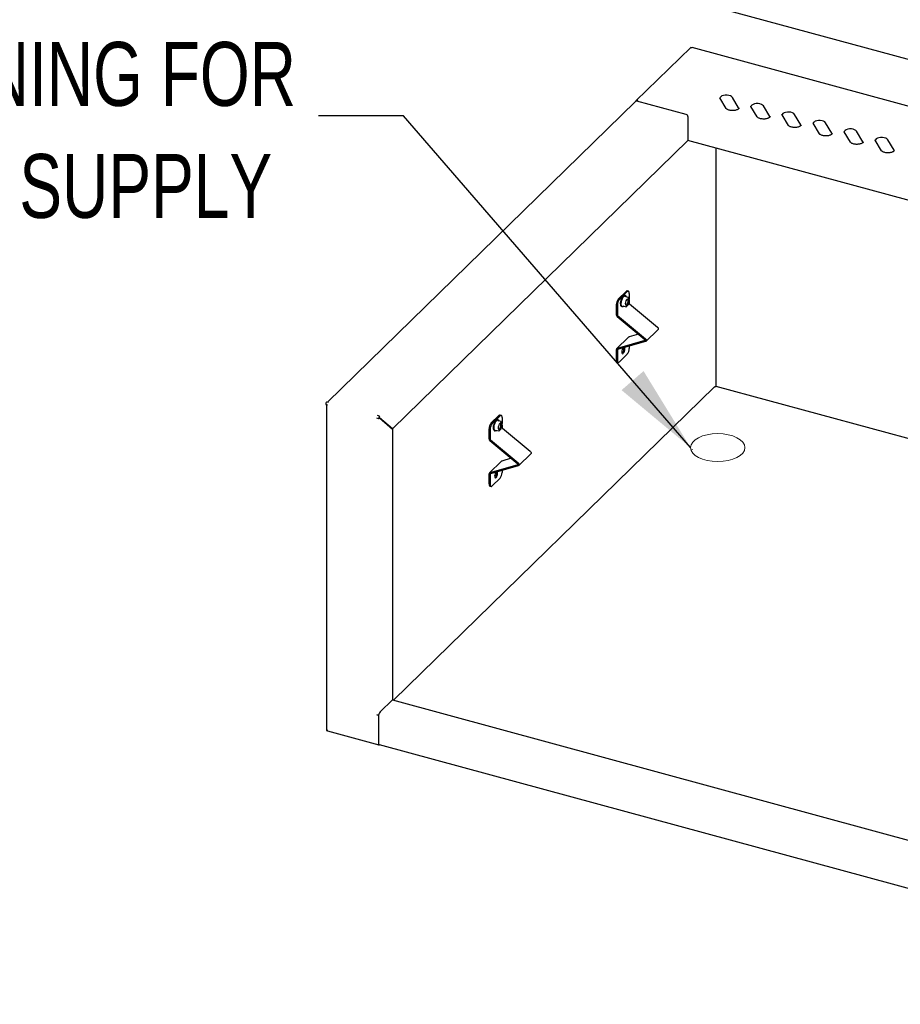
# Model space of a CAD drawing. Header units: inches. Extents: x 36 to 207, y 24 to 151.
# Tile 32 of 49: x 144 to 165, y 101 to 124. Entities that reach past the tile are written whole.
import ezdxf

# ---------------------------------------------------------------- set-up
doc = ezdxf.new("R2010")
doc.units = ezdxf.units.IN
doc.header["$LTSCALE"] = 16
doc.header["$MEASUREMENT"] = 0
doc.layers.add('FORMAT', color=7, linetype='Continuous')
doc.styles.add('SLDTEXTSTYLE0', font='TXT', dxfattribs={"width": 0.75})
doc.dimstyles.new('SLDDIMSTYLE2', dxfattribs={"dimtxt": 0.18, "dimasz": 2.08, "dimexe": 0, "dimexo": 0.0625, "dimgap": 0, "dimtad": 0, "dimtih": 1, "dimtoh": 1, "dimdec": 0, "dimrnd": 1e-09, "dimzin": 0, "dimdsep": 46, "dimlunit": 5, "dimtxsty": 'Standard', "dimsah": 1, "dimcen": 0.09, "dimadec": 0, "dimazin": 0, "dimtfac": 2.08, "dimtdec": 0, "dimtofl": 0, "dimtmove": 0, "dimatfit": 3, "dimfxl": 1, "dimfrac": 2, "dimtolj": 1, "dimtzin": 0, "dimarcsym": 0})

# ---------------------------------------------------------------- blocks, each defined once
blk = doc.blocks.new('SW_NOTE_0_4')
at = {"layer": 'FORMAT', "color": 0, "char_height": 1.5, "attachment_point": 2, "style": 'SLDTEXTSTYLE0'}
for s, insert in [('FRONT OF ENCLOSURE', (10.336, 1.934)), ('(COUNTER TOP NOT INCLUDED)', (10.315, -0.696))]:
    blk.add_mtext(s, dxfattribs=dict(at, insert=insert))
blk = doc.blocks.new('SW_NOTE_0_8')
at = {"layer": 'FORMAT', "color": 0, "char_height": 1.5, "attachment_point": 3, "style": 'SLDTEXTSTYLE0'}
for s, insert in [('1-1/2 OPENING FOR', (-0.526, 1.737)), ('%%c', (-19.423, 1.737)), ('ELECTRICAL SUPPLY', (-1.084, -0.893))]:
    blk.add_mtext(s, dxfattribs=dict(at, insert=insert))

msp = doc.modelspace()

# ---------------------------------------------------------------- hatches: boundary and pattern name
at = {"layer": 'FORMAT'}
h = msp.add_hatch(dxfattribs=at)
h.set_pattern_fill('ANSI31', color=256, scale=0.8, style=0)
edge = h.paths.add_edge_path(flags=0)
edge.add_ellipse((160.353, 113.87), major_axis=(-0.638, 0), ratio=0.515038, start_angle=0, end_angle=0)

# ---------------------------------------------------------------- linework, layer by layer
at = {"color": 7, "linetype": 'Continuous', "lineweight": 25}
for p, q in [((149.935, 127.033), (173.583, 120.606)), ((159.721, 123.265), (158.433, 122.008)), ((184.616, 116.508), (159.749, 123.266)), ((160.551, 121.832), (160.404, 122.078)), ((160.844, 121.844), (160.696, 122.09)), ((158.424, 121.999), (151.191, 114.94)), ((159.612, 121.691), (158.456, 122.005)), ((160.85, 121.829), (160.844, 121.844)), ((161.281, 121.633), (161.133, 121.88)), ((161.574, 121.646), (161.426, 121.892)), ((159.653, 121.64), (159.653, 121.08)), ((161.579, 121.631), (161.574, 121.646)), ((162.011, 121.435), (161.863, 121.681)), ((162.303, 121.447), (162.156, 121.693)), ((162.309, 121.433), (162.303, 121.447)), ((162.74, 121.237), (162.593, 121.483)), ((163.033, 121.249), (162.885, 121.495)), ((163.039, 121.234), (163.033, 121.249)), ((163.47, 121.039), (163.322, 121.285)), ((163.763, 121.051), (163.615, 121.297)), ((159.653, 121.08), (152.715, 114.308)), ((181.657, 115.1), (159.653, 121.08)), ((160.31, 120.901), (160.31, 115.301)), ((163.768, 121.036), (163.763, 121.051)), ((164.2, 120.84), (164.052, 121.086)), ((164.492, 120.853), (164.345, 121.099)), ((164.498, 120.838), (164.492, 120.853)), ((158.016, 117.356), (158.203, 117.538)), ((158.043, 117.349), (158.23, 117.531)), ((158.187, 117.438), (158.172, 117.442)), ((158.256, 117.542), (158.229, 117.549)), ((158.276, 117.491), (158.276, 117.348)), ((157.969, 117.225), (157.969, 116.99)), ((157.996, 117.217), (157.996, 116.983)), ((158.253, 117.396), (158.181, 117.415)), ((158.196, 117.218), (158.201, 117.22)), ((158.213, 117.222), (158.199, 117.213)), ((158.204, 117.178), (158.255, 117.228)), ((158.237, 117.359), (158.235, 117.361)), ((158.281, 117.338), (158.256, 117.393)), ((158.256, 117.23), (158.281, 117.335)), ((158.276, 117.314), (158.276, 117.256)), ((158.283, 117.243), (158.936, 116.7)), ((158.003, 116.969), (158.656, 116.426)), ((158.101, 117.18), (158.115, 117.176)), ((158.128, 117.197), (158.2, 117.177)), ((157.99, 116.95), (158.643, 116.408)), ((158.492, 116.533), (158.27, 116.469)), ((158.668, 116.364), (158.948, 116.638)), ((158.258, 116.462), (157.978, 116.189)), ((158.643, 116.384), (157.99, 116.196)), ((158.656, 116.358), (158.003, 116.17)), ((157.969, 116.167), (157.969, 115.933)), ((157.996, 116.16), (157.996, 115.925)), ((158.043, 115.885), (158.23, 116.067)), ((158.105, 116.087), (158.109, 116.091)), ((158.109, 116.091), (158.114, 116.096)), ((158.144, 116.194), (158.142, 116.21)), ((158.276, 116.248), (158.276, 116.199)), ((157.99, 115.882), (158.017, 115.874)), ((160.28, 115.296), (152.741, 107.939)), ((177.174, 110.724), (160.316, 115.306)), ((151.17, 114.945), (151.211, 114.934)), ((151.148, 114.884), (151.189, 114.873)), ((151.165, 114.88), (151.165, 107.232)), ((152.387, 114.548), (152.346, 114.559)), ((152.408, 114.609), (152.367, 114.62)), ((152.401, 114.562), (152.387, 114.548)), ((152.408, 114.566), (152.401, 114.568)), ((152.401, 114.562), (152.408, 114.566)), ((152.41, 114.57), (152.402, 114.572)), ((152.41, 114.57), (152.407, 114.583)), ((152.408, 114.583), (152.408, 114.609)), ((152.408, 114.566), (152.713, 114.304)), ((152.715, 114.308), (152.41, 114.57)), ((155.029, 114.441), (155.216, 114.623)), ((155.056, 114.433), (155.243, 114.616)), ((155.2, 114.523), (155.185, 114.527)), ((155.266, 114.48), (155.194, 114.5)), ((155.269, 114.626), (155.242, 114.634)), ((155.25, 114.443), (155.248, 114.446)), ((155.294, 114.422), (155.269, 114.478)), ((155.289, 114.575), (155.289, 114.433)), ((152.715, 114.308), (152.706, 114.31)), ((152.713, 114.304), (152.713, 107.946)), ((154.982, 114.309), (154.982, 114.075)), ((155.009, 114.302), (155.009, 114.068)), ((155.114, 114.265), (155.129, 114.261)), ((155.141, 114.282), (155.214, 114.262)), ((155.209, 114.303), (155.214, 114.305)), ((155.226, 114.307), (155.212, 114.298)), ((155.217, 114.263), (155.268, 114.313)), ((155.269, 114.314), (155.294, 114.42)), ((155.289, 114.399), (155.289, 114.341)), ((155.296, 114.327), (155.95, 113.784)), ((155.003, 114.035), (155.656, 113.492)), ((155.016, 114.054), (155.669, 113.511)), ((159.761, 113.825), (159.761, 113.83)), ((155.271, 113.547), (154.991, 113.274)), ((155.505, 113.618), (155.283, 113.554)), ((155.681, 113.449), (155.961, 113.722)), ((155.656, 113.468), (155.003, 113.281)), ((155.669, 113.442), (155.016, 113.254)), ((155.157, 113.279), (155.155, 113.294)), ((155.289, 113.333), (155.289, 113.283)), ((154.982, 113.252), (154.982, 113.017)), ((155.009, 113.244), (155.009, 113.01)), ((155.056, 112.97), (155.243, 113.152)), ((155.118, 113.172), (155.122, 113.175)), ((155.122, 113.175), (155.128, 113.181)), ((155.003, 112.967), (155.03, 112.959)), ((152.424, 107.664), (152.713, 107.946)), ((152.713, 107.946), (174.867, 101.925)), ((152.387, 107.585), (152.346, 107.596)), ((152.389, 107.588), (152.387, 107.585)), ((152.387, 107.585), (152.387, 106.913)), ((152.387, 107.559), (152.387, 106.942)), ((151.17, 107.231), (151.197, 107.223)), ((151.188, 107.217), (152.396, 106.889)), ((152.403, 106.901), (174.851, 100.8)), ((152.408, 106.894), (152.412, 106.898))]:
    msp.add_line(p, q, dxfattribs=at)
at = {"color": 7, "linetype": 'Continuous', "lineweight": 25, "flags": 128}
for points in [[(160.696, 122.09), (160.678, 122.11), (160.65, 122.126), (160.613, 122.138), (160.572, 122.144), (160.53, 122.144), (160.489, 122.137), (160.453, 122.125), (160.426, 122.108), (160.408, 122.088), (160.404, 122.077)], [(161.426, 121.892), (161.408, 121.912), (161.379, 121.928), (161.343, 121.94), (161.302, 121.946), (161.259, 121.945), (161.218, 121.939), (161.183, 121.927), (161.155, 121.91), (161.138, 121.89), (161.134, 121.879)], [(162.156, 121.693), (162.137, 121.713), (162.109, 121.73), (162.073, 121.741), (162.032, 121.747), (161.989, 121.747), (161.948, 121.74), (161.912, 121.728), (161.885, 121.711), (161.868, 121.691), (161.864, 121.681)], [(162.885, 121.495), (162.867, 121.515), (162.839, 121.531), (162.802, 121.543), (162.761, 121.549), (162.718, 121.549), (162.678, 121.542), (162.642, 121.53), (162.615, 121.513), (162.597, 121.493), (162.593, 121.482)], [(163.615, 121.297), (163.597, 121.317), (163.568, 121.333), (163.532, 121.345), (163.491, 121.351), (163.448, 121.35), (163.407, 121.344), (163.372, 121.332), (163.344, 121.315), (163.327, 121.295), (163.323, 121.284)], [(164.345, 121.099), (164.326, 121.118), (164.298, 121.135), (164.262, 121.146), (164.22, 121.152), (164.178, 121.152), (164.137, 121.146), (164.101, 121.133), (164.074, 121.117), (164.057, 121.096), (164.052, 121.086)], [(158.136, 117.428), (158.155, 117.441), (158.172, 117.442)], [(158.151, 117.424), (158.17, 117.437), (158.187, 117.438), (158.201, 117.428), (158.21, 117.407)], [(158.276, 117.491), (158.275, 117.506), (158.273, 117.52), (158.268, 117.531), (158.263, 117.538), (158.255, 117.542), (158.247, 117.542), (158.239, 117.538), (158.23, 117.531)], [(158.101, 117.18), (158.093, 117.184), (158.081, 117.199), (158.074, 117.225), (158.073, 117.258), (158.077, 117.296), (158.087, 117.335), (158.1, 117.373), (158.118, 117.404), (158.136, 117.428)], [(158.151, 117.191), (158.142, 117.183), (158.124, 117.175), (158.108, 117.179), (158.096, 117.195), (158.089, 117.221), (158.088, 117.254), (158.092, 117.292), (158.101, 117.331), (158.115, 117.368), (158.132, 117.4), (158.151, 117.424), (158.151, 117.424)], [(158.23, 117.358), (158.244, 117.366), (158.257, 117.365), (158.265, 117.352), (158.269, 117.33), (158.268, 117.303), (158.262, 117.273), (158.251, 117.244), (158.238, 117.222), (158.223, 117.208), (158.21, 117.204), (158.199, 117.212), (158.193, 117.229), (158.191, 117.254), (158.195, 117.283), (158.204, 117.313), (158.216, 117.339), (158.23, 117.358)], [(158.206, 117.209), (158.212, 117.209), (158.227, 117.218), (158.241, 117.237), (158.253, 117.264), (158.261, 117.294), (158.264, 117.323), (158.261, 117.346), (158.253, 117.361), (158.248, 117.364)], [(158.936, 116.7), (158.945, 116.691), (158.951, 116.681), (158.955, 116.67), (158.957, 116.66), (158.955, 116.65), (158.951, 116.641), (158.948, 116.638)], [(158.643, 116.408), (158.646, 116.405), (158.648, 116.401), (158.649, 116.397), (158.65, 116.394), (158.649, 116.39), (158.648, 116.387), (158.646, 116.385), (158.643, 116.384)], [(158.656, 116.426), (158.665, 116.418), (158.671, 116.408), (158.675, 116.397), (158.677, 116.386), (158.675, 116.376), (158.671, 116.368), (158.665, 116.362), (158.656, 116.358)], [(158.131, 116.206), (158.123, 116.194), (158.111, 116.169), (158.104, 116.141), (158.101, 116.114), (158.104, 116.092), (158.111, 116.078), (158.123, 116.075), (158.136, 116.083), (158.15, 116.101), (158.161, 116.126), (158.169, 116.155), (158.171, 116.182), (158.171, 116.182)], [(158.171, 116.182), (158.169, 116.204), (158.163, 116.216)], [(157.996, 115.925), (157.997, 115.91), (158, 115.896), (158.004, 115.886), (158.01, 115.878), (158.017, 115.874), (158.025, 115.874), (158.034, 115.878), (158.043, 115.885)], [(155.114, 114.265), (155.106, 114.268), (155.094, 114.284), (155.087, 114.31), (155.086, 114.343), (155.09, 114.381), (155.1, 114.42), (155.114, 114.457), (155.131, 114.489), (155.149, 114.512)], [(155.164, 114.275), (155.155, 114.267), (155.137, 114.26), (155.121, 114.264), (155.109, 114.28), (155.102, 114.305), (155.101, 114.339), (155.105, 114.377), (155.115, 114.416), (155.128, 114.453), (155.146, 114.485), (155.164, 114.508), (155.164, 114.508)], [(155.149, 114.512), (155.168, 114.526), (155.185, 114.527)], [(155.164, 114.508), (155.183, 114.521), (155.2, 114.523), (155.214, 114.513), (155.223, 114.492)], [(155.243, 114.442), (155.258, 114.451), (155.27, 114.449), (155.279, 114.437), (155.283, 114.415), (155.281, 114.387), (155.275, 114.357), (155.264, 114.329), (155.251, 114.307), (155.236, 114.292), (155.223, 114.289), (155.212, 114.296), (155.206, 114.314), (155.204, 114.339), (155.208, 114.368), (155.217, 114.398), (155.229, 114.424), (155.243, 114.442)], [(155.219, 114.294), (155.226, 114.294), (155.24, 114.303), (155.254, 114.322), (155.266, 114.349), (155.274, 114.379), (155.277, 114.408), (155.274, 114.431), (155.266, 114.445), (155.261, 114.448)], [(155.289, 114.575), (155.288, 114.591), (155.286, 114.605), (155.282, 114.615), (155.276, 114.623), (155.269, 114.626), (155.261, 114.626), (155.252, 114.623), (155.243, 114.616)], [(155.95, 113.784), (155.958, 113.776), (155.965, 113.766), (155.969, 113.755), (155.97, 113.744), (155.969, 113.735), (155.965, 113.726), (155.961, 113.722)], [(155.669, 113.511), (155.678, 113.503), (155.685, 113.493), (155.689, 113.482), (155.69, 113.471), (155.689, 113.461), (155.685, 113.453), (155.678, 113.446), (155.669, 113.442)], [(155.144, 113.291), (155.136, 113.279), (155.125, 113.254), (155.117, 113.226), (155.114, 113.198), (155.117, 113.176), (155.125, 113.163), (155.136, 113.16), (155.149, 113.168), (155.163, 113.186), (155.174, 113.211), (155.182, 113.24), (155.184, 113.267), (155.184, 113.267)], [(155.184, 113.267), (155.182, 113.289), (155.176, 113.3)], [(155.656, 113.492), (155.659, 113.489), (155.661, 113.486), (155.663, 113.482), (155.663, 113.478), (155.663, 113.475), (155.661, 113.472), (155.659, 113.47), (155.656, 113.468)], [(155.009, 113.01), (155.01, 112.994), (155.013, 112.981), (155.017, 112.97), (155.023, 112.963), (155.03, 112.959), (155.038, 112.959), (155.047, 112.963), (155.056, 112.97)], [(152.387, 106.913), (152.387, 106.905), (152.388, 106.899), (152.39, 106.894), (152.393, 106.891), (152.396, 106.889), (152.4, 106.889), (152.404, 106.891), (152.408, 106.894)]]:
    msp.add_lwpolyline(points, dxfattribs=at)
at = {"color": 7, "linetype": 'Continuous', "lineweight": 25}
for centre, radius, start, end in [((158.446, 121.974), 0.0332, 71.5838, 131.3262), ((159.597, 121.637), 0.0564, 3.3916, 74.3338), ((158.225, 117.522), 0.027, 80.7318, 143.9675), ((158.174, 117.226), 0.204, 140.5129, 180.3434), ((158.201, 117.219), 0.204, 140.5129, 180.3434), ((158.118, 117.314), 0.132, 323.009, 22.0667), ((158.252, 117.392), 0.004, 24.3932, 74.7955), ((158.252, 117.231), 0.004, 314.305, 346.4748), ((158.295, 117.257), 0.0187, 182.6127, 231.6756), ((158.277, 117.336), 0.004, 346.4748, 24.3932), ((158.023, 116.993), 0.0542, 182.6127, 231.6756), ((158.015, 116.984), 0.0187, 182.6127, 231.6756), ((158.201, 117.181), 0.004, 254.7955, 314.305), ((158.277, 116.442), 0.0279, 105.6211, 134.0171), ((157.998, 116.168), 0.0286, 106.4011, 182.7899), ((158.006, 116.16), 0.00988, 106.4011, 182.7899), ((158.07, 116.163), 0.0804, 295.0429, 33.778), ((158.072, 116.198), 0.204, 320.5129, 0.3434), ((158.02, 115.923), 0.0511, 169.3516, 234.3744), ((151.243, 114.885), 0.0949, 140.5129, 180.3434), ((152.481, 114.548), 0.0949, 140.5129, 180.3434), ((152.433, 114.562), 0.0327, 140.5129, 180.3434), ((155.187, 114.311), 0.204, 140.5129, 180.3434), ((155.214, 114.303), 0.204, 140.5129, 180.3434), ((155.238, 114.607), 0.027, 80.7318, 143.9675), ((155.131, 114.399), 0.132, 323.009, 22.0667), ((155.265, 114.477), 0.004, 24.3932, 74.7955), ((155.215, 114.266), 0.004, 254.7955, 314.305), ((155.265, 114.315), 0.004, 314.305, 346.4748), ((155.308, 114.342), 0.0187, 182.6127, 231.6756), ((155.291, 114.421), 0.004, 346.4748, 24.3932), ((155.037, 114.078), 0.0542, 182.6127, 231.6756), ((155.028, 114.069), 0.0187, 182.6127, 231.6756), ((155.291, 113.527), 0.0279, 105.6211, 134.0171), ((155.011, 113.253), 0.0286, 106.4011, 182.7899), ((155.083, 113.248), 0.0804, 295.0429, 33.778), ((155.085, 113.282), 0.204, 320.5129, 0.3434), ((155.019, 113.245), 0.00988, 106.4011, 182.7899), ((155.033, 113.008), 0.0511, 169.3516, 234.3744), ((152.367, 107.678), 0.0848, 255.2369, 286.5431), ((152.55, 107.56), 0.164, 140.5129, 180.3434), ((152.427, 106.934), 0.0409, 169.3516, 234.3744)]:
    msp.add_arc(centre, radius, start, end, dxfattribs=at)
for points, knots in [([(159.722, 123.265), (159.722, 123.265), (159.723, 123.268), (159.731, 123.267), (159.738, 123.262), (159.741, 123.26)], [0, 0, 0, 0, 0.136942, 0.568471, 1, 1, 1, 1]), ([(159.741, 123.26), (159.743, 123.262), (159.746, 123.266), (159.748, 123.265), (159.749, 123.265)], [0, 0, 0, 0, 0.658001, 1, 1, 1, 1]), ([(160.404, 122.078), (160.403, 122.079), (160.401, 122.083), (160.401, 122.084), (160.401, 122.085)], [0, 0, 0, 0, 0.476415, 1, 1, 1, 1]), ([(158.478, 122.027), (158.471, 122.026), (158.456, 122.024), (158.437, 122.013), (158.428, 122.002), (158.424, 121.997)], [0, 0, 0, 0, 0.338067, 0.676134, 1, 1, 1, 1]), ([(158.459, 122.005), (158.462, 122.009), (158.467, 122.018), (158.474, 122.023), (158.478, 122.027)], [0, 0, 0, 0, 0.439839, 1, 1, 1, 1]), ([(160.853, 121.839), (160.853, 121.839), (160.853, 121.837), (160.851, 121.833), (160.842, 121.821), (160.824, 121.808), (160.797, 121.796), (160.764, 121.787), (160.727, 121.782), (160.687, 121.781), (160.648, 121.785), (160.613, 121.793), (160.584, 121.805), (160.563, 121.818), (160.555, 121.827), (160.552, 121.831), (160.551, 121.832)], [0, 0, 0, 0, 0.006604, 0.088577, 0.163688, 0.243807, 0.323664, 0.405132, 0.488283, 0.572436, 0.656838, 0.740551, 0.822786, 0.902915, 0.978108, 1, 1, 1, 1]), ([(161.133, 121.88), (161.133, 121.881), (161.131, 121.884), (161.131, 121.886), (161.131, 121.887)], [0, 0, 0, 0, 0.4764154, 1, 1, 1, 1]), ([(161.582, 121.641), (161.582, 121.641), (161.583, 121.639), (161.581, 121.635), (161.572, 121.623), (161.554, 121.61), (161.527, 121.598), (161.494, 121.589), (161.456, 121.583), (161.417, 121.583), (161.378, 121.587), (161.343, 121.595), (161.314, 121.606), (161.293, 121.619), (161.284, 121.629), (161.282, 121.633), (161.281, 121.633)], [0, 0, 0, 0, 0.006604, 0.088577, 0.163688, 0.243807, 0.323664, 0.405132, 0.488283, 0.572436, 0.656838, 0.740551, 0.822786, 0.902915, 0.978108, 1, 1, 1, 1]), ([(161.863, 121.681), (161.862, 121.683), (161.861, 121.686), (161.861, 121.688), (161.861, 121.689)], [0, 0, 0, 0, 0.476415, 1, 1, 1, 1]), ([(162.312, 121.443), (162.312, 121.443), (162.312, 121.441), (162.31, 121.436), (162.301, 121.425), (162.283, 121.412), (162.257, 121.4), (162.224, 121.39), (162.186, 121.385), (162.146, 121.384), (162.108, 121.388), (162.072, 121.397), (162.043, 121.408), (162.023, 121.421), (162.014, 121.43), (162.011, 121.434), (162.011, 121.435)], [0, 0, 0, 0, 0.006604, 0.088577, 0.163688, 0.243807, 0.323664, 0.405132, 0.488283, 0.572436, 0.656838, 0.740551, 0.822786, 0.902915, 0.978108, 1, 1, 1, 1]), ([(162.593, 121.483), (162.592, 121.484), (162.59, 121.488), (162.59, 121.489), (162.59, 121.49)], [0, 0, 0, 0, 0.476415, 1, 1, 1, 1]), ([(163.042, 121.244), (163.042, 121.244), (163.042, 121.242), (163.04, 121.238), (163.031, 121.226), (163.013, 121.213), (162.986, 121.201), (162.953, 121.192), (162.916, 121.187), (162.876, 121.186), (162.837, 121.19), (162.802, 121.198), (162.773, 121.21), (162.752, 121.223), (162.743, 121.232), (162.741, 121.236), (162.74, 121.237)], [0, 0, 0, 0, 0.006604, 0.088577, 0.163688, 0.243807, 0.323664, 0.405132, 0.488283, 0.572436, 0.656838, 0.740551, 0.822786, 0.902915, 0.978108, 1, 1, 1, 1]), ([(163.322, 121.285), (163.322, 121.286), (163.32, 121.289), (163.32, 121.291), (163.32, 121.292)], [0, 0, 0, 0, 0.476415, 1, 1, 1, 1]), ([(163.771, 121.046), (163.771, 121.046), (163.772, 121.044), (163.77, 121.04), (163.761, 121.028), (163.743, 121.015), (163.716, 121.003), (163.683, 120.994), (163.645, 120.989), (163.606, 120.988), (163.567, 120.992), (163.532, 121), (163.502, 121.011), (163.482, 121.024), (163.473, 121.034), (163.471, 121.038), (163.47, 121.039)], [0, 0, 0, 0, 0.006604, 0.088577, 0.163688, 0.243807, 0.323664, 0.405132, 0.488283, 0.572436, 0.656838, 0.740551, 0.822786, 0.902915, 0.978108, 1, 1, 1, 1]), ([(164.052, 121.086), (164.051, 121.088), (164.049, 121.091), (164.05, 121.093), (164.05, 121.094)], [0, 0, 0, 0, 0.476415, 1, 1, 1, 1]), ([(164.501, 120.848), (164.501, 120.848), (164.501, 120.846), (164.499, 120.841), (164.49, 120.83), (164.472, 120.817), (164.446, 120.805), (164.413, 120.796), (164.375, 120.79), (164.335, 120.789), (164.297, 120.793), (164.261, 120.802), (164.232, 120.813), (164.212, 120.826), (164.203, 120.835), (164.2, 120.839), (164.2, 120.84)], [0, 0, 0, 0, 0.006604, 0.088577, 0.163688, 0.243807, 0.323664, 0.405132, 0.488283, 0.572436, 0.656838, 0.740551, 0.822786, 0.902915, 0.978108, 1, 1, 1, 1]), ([(158.181, 117.415), (158.181, 117.415), (158.18, 117.416), (158.18, 117.416), (158.18, 117.416), (158.18, 117.416)], [0, 0, 0, 0, 0.344949, 0.754442, 1, 1, 1, 1]), ([(158.126, 117.197), (158.126, 117.197), (158.126, 117.197), (158.127, 117.197), (158.128, 117.197), (158.128, 117.197), (158.128, 117.197)], [0, 0, 0, 0, 0.09034, 0.416879, 0.812697, 1, 1, 1, 1]), ([(160.28, 115.296), (160.281, 115.297), (160.284, 115.301), (160.294, 115.303), (160.304, 115.301), (160.309, 115.3)], [0, 0, 0, 0, 0.136942, 0.568471, 1, 1, 1, 1]), ([(160.309, 115.3), (160.311, 115.302), (160.314, 115.306), (160.316, 115.305), (160.316, 115.305)], [0, 0, 0, 0, 0.6580014, 1, 1, 1, 1]), ([(151.165, 114.893), (151.165, 114.89), (151.166, 114.885), (151.174, 114.878), (151.184, 114.875), (151.189, 114.873)], [0, 0, 0, 0, 0.276616, 0.638308, 1, 1, 1, 1]), ([(155.194, 114.5), (155.194, 114.5), (155.193, 114.5), (155.193, 114.501), (155.193, 114.501), (155.193, 114.501)], [0, 0, 0, 0, 0.344949, 0.754442, 1, 1, 1, 1]), ([(155.14, 114.282), (155.14, 114.282), (155.14, 114.281), (155.14, 114.282), (155.141, 114.282), (155.141, 114.282), (155.141, 114.282)], [0, 0, 0, 0, 0.09034, 0.416879, 0.812697, 1, 1, 1, 1]), ([(151.189, 107.238), (151.184, 107.237), (151.174, 107.234), (151.166, 107.232), (151.163, 107.232), (151.167, 107.231), (151.168, 107.231)], [0, 0, 0, 0, 0.286829, 0.573852, 0.860877, 1, 1, 1, 1]), ([(151.193, 107.217), (151.192, 107.217), (151.189, 107.217), (151.188, 107.224), (151.189, 107.234), (151.189, 107.238)], [0, 0, 0, 0, 0.193629, 0.596814, 1, 1, 1, 1])]:
    msp.add_open_spline(points, degree=3, knots=knots, dxfattribs=at)
at = {"layer": 'FORMAT', "lineweight": 18}
msp.add_ellipse((160.353, 113.87), major_axis=(-0.638, 0), ratio=0.515038, dxfattribs=at)

# ---------------------------------------------------------------- block references
at = {"layer": 'FORMAT'}
for name, p in [('SW_NOTE_0_8', (150.975, 121.656)), ('SW_NOTE_0_4', (121.708, 104.434))]:
    msp.add_blockref(name, p, dxfattribs=at)

# ---------------------------------------------------------------- leaders
msp.add_leader([(159.714, 113.87), (152.975, 121.656), (150.975, 121.656)], dimstyle='SLDDIMSTYLE2', dxfattribs=at)

doc.saveas('drawing.dxf')
